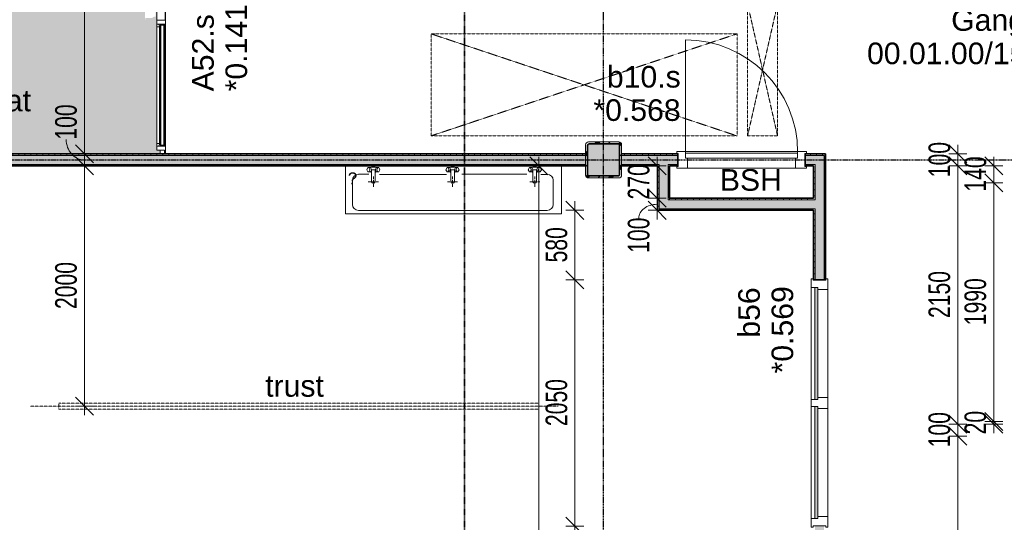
# Model space of a CAD drawing. Header units: millimetres. Extents: x -80560 to 110805, y -11020 to 52719.
# Tile 20 of 152: x 40829 to 49034, y 32181 to 36368. Entities that reach past the tile are written whole.
import ezdxf

# ---------------------------------------------------------------- set-up
doc = ezdxf.new("R2010")
doc.units = ezdxf.units.MM
for name, pattern in [('CENTER2', [20, 8, -4, 4, -4]), ('DASHDOT2', [8, 4, -2, 0, -2]), ('DASHED2-1', [3, 2, -1])]:
    doc.linetypes.add(name, pattern=pattern)
for name, color, linetype, lineweight in [('A-ANNO-DIMS', 211, 'Continuous', 9), ('A-ANNO-DIMS-100', 211, 'Continuous', 9), ('A-ANNO-IDEN', 131, 'Continuous', 9), ('A-ANNO-NOTE', 131, 'Continuous', 18), ('A-AREA-IDEN', 2, 'Continuous', 9), ('A-DETL', 90, 'Continuous', 18), ('A-DOOR', 31, 'Continuous', 18), ('A-FLOR', 192, 'Continuous', 18), ('A-FLOR-OVHD', 1, 'DASHED2-1', 18), ('A-FLOR-PATT', 8, 'Continuous', 18), ('A-GENM', 13, 'Continuous', 18), ('A-GLAZ', 151, 'Continuous', 18), ('A-GLAZ-IDEN', 152, 'Continuous', 18), ('A-GLAZ-SILL', 1, 'Continuous', 18), ('A-WALL', 113, 'Continuous', 35), ('A-WALL-PATT', 111, 'Continuous', 35), ('G-ANNO-SYMB', 111, 'Continuous', 9), ('G-ANNO-TEXT', 231, 'Continuous', 9), ('I-WALL', 2, 'Continuous', 18), ('P-SANR-FIXT', 6, 'Continuous', 18), ('S-COLS', 52, 'Continuous', 18), ('S-GRID', 1, 'Continuous', 9)]:
    doc.layers.add(name, color=color, linetype=linetype, lineweight=lineweight)
doc.styles.add('Arial', font='arial.ttf', dxfattribs={"height": 180})
doc.styles.add('Arial_2', font='arial.ttf', dxfattribs={"height": 100})
doc.styles.add('Arial_6', font='arial.ttf', dxfattribs={"width": 0.7, "height": 180})
doc.dimstyles.new('n3o_1_8', dxfattribs={"dimscale": 304.8, "dimtxt": 183.646692, "dimasz": 0.492126, "dimexe": 0.246063, "dimexo": 0.0625, "dimgap": 0.032808, "dimtad": 1, "dimdec": 0, "dimdsep": 46, "dimtxsty": 'Arial_6', "dimblk1": 'OBLIQUE', "dimblk2": 'OBLIQUE', "dimsah": 1, "dimcen": 0.09, "dimdle": 0.246063, "dimazin": 0, "dimtfac": 1, "dimtdec": 4, "dimtix": 1, "dimtmove": 0, "dimatfit": 3, "dimfxl": 0.246063, "dimfxlon": 1, "dimtvp": 1, "dimtolj": 1, "dimtzin": 0, "dimarcsym": 2})
doc.dimstyles.new('n3o_1_8_2', dxfattribs={"dimscale": 304.8, "dimtxt": 183.646692, "dimasz": 0.492126, "dimexe": 0.246063, "dimexo": 0.0625, "dimgap": 0.032808, "dimtad": 1, "dimdec": 0, "dimdsep": 46, "dimtxsty": 'Arial_6', "dimblk1": 'OBLIQUE', "dimblk2": 'OBLIQUE', "dimsah": 1, "dimcen": 0.09, "dimdle": 0.246063, "dimazin": 0, "dimtfac": 1, "dimtdec": 4, "dimtix": 1, "dimtmove": 1, "dimatfit": 3, "dimfxl": 0.246063, "dimfxlon": 1, "dimtvp": 1, "dimtolj": 1, "dimtzin": 0, "dimarcsym": 2})
doc.dimstyles.new('n3o_1_8_3', dxfattribs={"dimscale": 304.8, "dimtxt": 183.646692, "dimasz": 0.492126, "dimexe": 0.246063, "dimexo": 0.0625, "dimgap": 0.032808, "dimtad": 1, "dimdec": 0, "dimdsep": 46, "dimtxsty": 'Arial_6', "dimblk1": 'OBLIQUE', "dimblk2": 'OBLIQUE', "dimsah": 1, "dimcen": 0.09, "dimdle": 0.246063, "dimazin": 0, "dimtfac": 1, "dimtdec": 4, "dimtix": 1, "dimtmove": 0, "dimatfit": 3, "dimfxl": 0.246063, "dimfxlon": 1, "dimtvp": 1, "dimtolj": 1, "dimtzin": 0, "dimarcsym": 2})
pattern_1 = [(90, (43020.426, 35150), (-50, 2e-13), [])]
pattern_2 = [(9e-14, (47444.82, 26650), (-8e-14, 50), [])]
pattern_3 = [(270, (46794.82, 34880), (50, 2e-13), [])]
pattern_4 = [(180, (46244.82, 35015), (-6e-15, -50), [])]

# ---------------------------------------------------------------- blocks, each defined once
blk = doc.blocks.new('NLRS_28_SCO_UN_staalkolom koker betongevuld_gen_CGA - kolom E-1165355-DO_00 begane grond')
at = {"layer": 'S-COLS', "lineweight": 5}
h = blk.add_hatch(dxfattribs=at)
h.set_pattern_fill('FP_182', color=256, style=0, pattern_type=2)
h.set_pattern_definition([(45, (-20800, -35200), (-99.99975, 99.99975), []), (45, (-20715, -35200), (-99.99975, 99.99975), []), (45, (-20710, -35200), (-99.99975, 99.99975), []), (45, (-20705, -35200), (-99.99975, 99.99975), []), (45, (-20700, -35200), (-99.99975, 99.99975), []), (45, (-20695, -35200), (-99.99975, 99.99975), []), (45, (-20690, -35200), (-99.99975, 99.99975), []), (45, (-20685, -35200), (-99.99975, 99.99975), [])])
h.paths.add_polyline_path([(126, -150), (138, -146.8), (146.8, -138), (150, -126), (150, 126), (146.8, 138), (138, 146.8), (126, 150), (-126, 150), (-138, 146.8), (-146.8, 138), (-150, 126), (-150, -126), (-146.8, -138), (-138, -146.8), (-126, -150)], flags=0)
h.paths.add_polyline_path([(-118, -134), (-129.3, -129.3), (-134, -118), (-134, 118), (-129.3, 129.3), (-118, 134), (118, 134), (129.3, 129.3), (134, 118), (134, -118), (129.3, -129.3), (118, -134)], flags=0)
at = {"layer": 'S-COLS', "lineweight": 9}
blk.add_hatch(color=256, dxfattribs=at).paths.add_polyline_path([(-118, -134), (118, -134), (129.3, -129.3), (134, -118), (134, 118), (129.3, 129.3), (118, 134), (-118, 134), (-129.3, 129.3), (-134, 118), (-134, -118), (-129.3, -129.3)], flags=0)
at = {"layer": 'S-COLS'}
for p, q in [((-150, 126), (-150, -126)), ((-134, -118), (-134, 118)), ((126, 150), (-126, 150)), ((-118, 134), (118, 134)), ((134, 118), (134, -118)), ((150, -126), (150, 126)), ((-126, -150), (126, -150)), ((118, -134), (-118, -134))]:
    blk.add_line(p, q, dxfattribs=at)
at = {"layer": 'S-COLS', "lineweight": 35}
for p, q in [((-134, 118), (-134, -118)), ((118, 134), (-118, 134)), ((134, -118), (134, 118)), ((-118, -134), (118, -134))]:
    blk.add_line(p, q, dxfattribs=at)
at = {"layer": 'S-COLS'}
for centre, radius, start, end in [((-126, 126), 24, 90, 180), ((-118, 118), 16, 90, 180), ((118, 118), 16, 0, 90), ((126, 126), 24, 360, 90), ((-126, -126), 24, 180, 270), ((-118, -118), 16, 180, 270), ((118, -118), 16, 270, 0), ((126, -126), 24, 270, 360)]:
    blk.add_arc(centre, radius, start, end, dxfattribs=at)
at = {"layer": 'S-COLS', "lineweight": 35}
for centre, start, end in [((-118, 118), 90, 180), ((118, 118), 360, 90), ((-118, -118), 180, 270), ((118, -118), 270, 360)]:
    blk.add_arc(centre, 16, start, end, dxfattribs=at)
blk = doc.blocks.new('19112_SW_LeonardoCollege_R2020_rvt-1-DO_00 begane grond')
at = {"color": 50, "lineweight": 9}
blk.add_blockref('NLRS_28_SCO_UN_staalkolom koker betongevuld_gen_CGA - kolom E-1165355-DO_00 begane grond', (20800, 35200), dxfattribs=at)
blk = doc.blocks.new('32_n3o_raam_h1xb2 - 90x139_25_K_2410x2070-32170730-DO_00 begane grond')
at = {"layer": 'A-GLAZ'}
for p, q in [((-1035, 69.5), (-1035, 52.5)), ((-962, 69.5), (-1035, 69.5)), ((-1035, 52.5), (-1023, 52.5)), ((-1023, 52.5), (-1023, -52.5)), ((-962, 39.5), (-962, 69.5)), ((-962, 69.5), (-28, 69.5)), ((-945, -69.5), (-945, 15.5)), ((-45, 15.5), (-45, -69.5)), ((28, 69.5), (-28, 69.5)), ((-28, 69.5), (-28, 39.5)), ((28, 39.5), (28, 69.5)), ((28, 69.5), (962, 69.5)), ((45, -69.5), (45, 15.5)), ((945, 15.5), (945, -69.5)), ((1035, 69.5), (962, 69.5)), ((962, 69.5), (962, 39.5)), ((1023, -52.5), (1023, 52.5)), ((1023, 52.5), (1035, 52.5)), ((1035, 52.5), (1035, 69.5)), ((-1023, -52.5), (-1035, -52.5)), ((-1035, -52.5), (-1035, -69.5)), ((-1035, -69.5), (-945, -69.5)), ((-45, -69.5), (-945, -69.5)), ((-45, -69.5), (45, -69.5)), ((945, -69.5), (45, -69.5)), ((945, -69.5), (1035, -69.5)), ((1035, -52.5), (1023, -52.5)), ((1035, -69.5), (1035, -52.5))]:
    blk.add_line(p, q, dxfattribs=at)
blk = doc.blocks.new('30_n3o_raam_vast - 24mm-31742709-DO_00 begane grond')
at = {"layer": 'A-DOOR'}
blk.add_hatch(color=256, dxfattribs=at).paths.add_polyline_path([(-934, 0), (0, 0), (0, 24), (-934, 24)], flags=0)
for p, q in [((0, 24), (-934, 24)), ((-934, 24), (-934, 0)), ((-934, 0), (0, 0)), ((0, 0), (0, 24))]:
    blk.add_line(p, q, dxfattribs=at)
blk = doc.blocks.new('82_wastrog-3p - std-32686094-DO_00 begane grond')
at = {"layer": 'P-SANR-FIXT'}
for p, q in [((0, 0), (0, -400)), ((0, 0), (0, -400)), ((1800, 0), (1800, -400)), ((1800, -400), (1800, 0)), ((193.1, -70.1), (106.5, -70.1)), ((186.5, -14.1), (176.5, -31.4)), ((176.5, -31.4), (186.5, -48.7)), ((206.5, -14.1), (186.5, -14.1)), ((186.5, -48.7), (206.5, -48.7)), ((203.1, -31.4), (193.1, -14.1)), ((193.1, -48.7), (203.1, -31.4)), ((216.5, -9.1), (206.5, -14.1)), ((216.5, -31.4), (206.5, -14.1)), ((206.5, -48.7), (216.5, -31.4)), ((206.5, -48.7), (216.5, -53.7)), ((246.5, -9.1), (216.5, -9.1)), ((216.5, -31.4), (246.5, -31.4)), ((216.5, -131.4), (216.5, -31.4)), ((256.5, -14.1), (246.5, -9.1)), ((246.5, -31.4), (256.5, -14.1)), ((246.5, -31.4), (246.5, -131.4)), ((256.5, -48.7), (246.5, -31.4)), ((256.5, -48.7), (246.5, -53.7)), ((256.5, -14.1), (276.5, -14.1)), ((276.5, -48.7), (256.5, -48.7)), ((259.9, -31.4), (269.9, -14.1)), ((269.9, -48.7), (259.9, -31.4)), ((276.5, -14.1), (286.5, -31.4)), ((286.5, -31.4), (276.5, -48.7)), ((282.3, -70.2), (842.3, -70.2)), ((846.7, -14.1), (836.7, -31.4)), ((836.7, -31.4), (846.7, -48.7)), ((866.7, -14.1), (846.7, -14.1)), ((846.7, -48.7), (866.7, -48.7)), ((863.3, -31.4), (853.3, -14.1)), ((853.3, -48.7), (863.3, -31.4)), ((876.7, -9.1), (866.7, -14.1)), ((876.7, -31.4), (866.7, -14.1)), ((866.7, -48.7), (876.7, -31.4)), ((866.7, -48.7), (876.7, -53.7)), ((906.7, -9.1), (876.7, -9.1)), ((876.7, -31.4), (906.7, -31.4)), ((876.7, -131.4), (876.7, -31.4)), ((916.7, -14.1), (906.7, -9.1)), ((906.7, -31.4), (916.7, -14.1)), ((906.7, -31.4), (906.7, -131.4)), ((916.7, -48.7), (906.7, -31.4)), ((916.7, -48.7), (906.7, -53.7)), ((916.7, -14.1), (936.7, -14.1)), ((936.7, -48.7), (916.7, -48.7)), ((920.1, -31.4), (930.1, -14.1)), ((930.1, -48.7), (920.1, -31.4)), ((936.7, -14.1), (946.7, -31.4)), ((946.7, -31.4), (936.7, -48.7)), ((969.1, -70.1), (1509.1, -70.1)), ((1531.5, -14.1), (1521.5, -31.4)), ((1521.5, -31.4), (1531.5, -48.7)), ((1551.5, -14.1), (1531.5, -14.1)), ((1531.5, -48.7), (1551.5, -48.7)), ((1548.1, -31.4), (1538.1, -14.1)), ((1538.1, -48.7), (1548.1, -31.4)), ((1561.5, -9.1), (1551.5, -14.1)), ((1561.5, -31.4), (1551.5, -14.1)), ((1551.5, -48.7), (1561.5, -31.4)), ((1551.5, -48.7), (1561.5, -53.7)), ((1591.5, -9.1), (1561.5, -9.1)), ((1561.5, -31.4), (1591.5, -31.4)), ((1561.5, -131.4), (1561.5, -31.4)), ((1601.5, -14.1), (1591.5, -9.1)), ((1591.5, -31.4), (1601.5, -14.1)), ((1591.5, -31.4), (1591.5, -131.4)), ((1601.5, -48.7), (1591.5, -31.4)), ((1601.5, -48.7), (1591.5, -53.7)), ((1601.5, -14.1), (1621.5, -14.1)), ((1621.5, -48.7), (1601.5, -48.7)), ((1604.9, -31.4), (1614.9, -14.1)), ((1614.9, -48.7), (1604.9, -31.4)), ((1621.5, -14.1), (1631.5, -31.4)), ((1631.5, -31.4), (1621.5, -48.7)), ((1627.3, -70.2), (1680, -70.2)), ((56.5, -120.2), (56.5, -320.2)), ((189.5, -131.4), (209.5, -131.4)), ((219.5, -131.4), (243.5, -131.4)), ((231.5, -109.4), (231.5, -89.4)), ((231.5, -143.4), (231.5, -119.4)), ((231.5, -173.4), (231.5, -153.4)), ((253.5, -131.4), (273.5, -131.4)), ((849.7, -131.4), (869.7, -131.4)), ((879.7, -131.4), (903.7, -131.4)), ((891.7, -109.4), (891.7, -89.4)), ((891.7, -143.4), (891.7, -119.4)), ((891.7, -173.4), (891.7, -153.4)), ((913.7, -131.4), (933.7, -131.4)), ((1534.5, -131.4), (1554.5, -131.4)), ((1564.5, -131.4), (1588.5, -131.4)), ((1576.5, -109.4), (1576.5, -89.4)), ((1576.5, -143.4), (1576.5, -119.4)), ((1576.5, -173.4), (1576.5, -153.4)), ((1598.5, -131.4), (1618.5, -131.4)), ((1730, -320.1), (1730, -120.1)), ((0, -400), (1800, -400)), ((0, -400), (1800, -400)), ((106.5, -370.1), (1680, -370.1))]:
    blk.add_line(p, q, dxfattribs=at)
for centre, radius, start, end in [((106.5, -120.2), 50, 90.00304, 180), ((1680, -120.1), 50, 360, 90), ((231.5, -131.4), 15, 180.01108, 359.99265), ((891.7, -131.4), 15, 180.01108, 359.99265), ((1576.5, -131.4), 15, 180.01108, 359.99265), ((106.5, -320.2), 50, 180.04206, 270), ((1680, -320.1), 50, 270, 0)]:
    blk.add_arc(centre, radius, start, end, dxfattribs=at)
blk = doc.blocks.new('merk 3300 entree schuifpui b - merk 3300 entree schuifpui b-34281944-DO_00 begane grond')
at = {"layer": 'A-GLAZ'}
for p, q in [((-2190.5, 10), (-2168.5, 10)), ((-2190.5, 0), (-2190.5, 10)), ((-2168.5, 72), (-2134.5, 72)), ((-2168.5, 10), (-2168.5, 72)), ((-2134.5, 72), (-2134.5, 4)), ((-2134.5, 4), (-2112.5, 4)), ((-2112.5, 4), (-2112.5, 0)), ((-1141.48, 4), (-1119.48, 4)), ((-1141.48, 0), (-1141.48, 4)), ((-1119.48, 72), (-1085.48, 72)), ((-1119.48, 4), (-1119.48, 72)), ((-1085.48, 72), (-1085.48, 4)), ((-1085.48, 4), (-1063.48, 4)), ((-1063.48, 4), (-1063.48, 0)), ((936.47, 4), (958.47, 4)), ((936.47, 0), (936.47, 4)), ((958.47, 72), (992.47, 72)), ((958.47, 4), (958.47, 72)), ((992.47, 72), (992.47, 4)), ((992.47, 4), (1014.47, 4)), ((1014.47, 4), (1014.47, 0)), ((2112.5, 4), (2134.5, 4)), ((2112.5, 0), (2112.5, 4)), ((2134.5, 72), (2168.5, 72)), ((2134.5, 4), (2134.5, 72)), ((2168.5, 72), (2168.5, 10)), ((2168.5, 10), (2190.5, 10)), ((2190.5, 10), (2190.5, 0)), ((-2112.5, 0), (-2190.5, 0)), ((-1063.48, 0), (-1141.48, 0)), ((1014.47, 0), (936.47, 0)), ((2190.5, 0), (2112.5, 0))]:
    blk.add_line(p, q, dxfattribs=at)
at = {"layer": 'A-GLAZ-SILL'}
for p, q in [((-2112.5, 4), (-1141.48, 4)), ((-1141.48, 0), (-2112.5, 0)), ((-1085.48, 72), (958.47, 72)), ((-1063.48, 4), (936.47, 4)), ((936.47, 0), (-1063.48, 0)), ((1014.47, 4), (2112.5, 4)), ((2112.5, 0), (1014.47, 0))]:
    blk.add_line(p, q, dxfattribs=at)
blk = doc.blocks.new('32_n3o_raam_h2xb1 - 90x139_17_K_2410x1080 bsh kast-34127866-DO_00 begane grond')
at = {"layer": 'A-GLAZ'}
for p, q in [((-540, 69.5), (-450, 69.5)), ((-540, 54.5), (-540, 69.5)), ((-528, 54.5), (-540, 54.5)), ((-528, -54.5), (-528, 54.5)), ((-450, 69.5), (-450, -15.5)), ((450, 69.5), (-450, 69.5)), ((450, 69.5), (540, 69.5)), ((450, -15.5), (450, 69.5)), ((528, 54.5), (528, -54.5)), ((540, 54.5), (528, 54.5)), ((540, 69.5), (540, 54.5)), ((-540, -54.5), (-528, -54.5)), ((-540, -69.5), (-540, -54.5)), ((-467, -69.5), (-540, -69.5)), ((-467, -55.5), (-467, -69.5)), ((-467, -69.5), (467, -69.5)), ((467, -69.5), (467, -55.5)), ((540, -69.5), (467, -69.5)), ((528, -54.5), (540, -54.5)), ((540, -54.5), (540, -69.5))]:
    blk.add_line(p, q, dxfattribs=at)
blk = doc.blocks.new('30_n3o_deur_stal - 40mm_draai_LS-34127883-DO_00 begane grond')
at = {"layer": 'A-DOOR'}
for p, q in [((-934, -40), (-934, 0)), ((-934, 0), (0, 0)), ((0, 0), (0, -40)), ((0, -40), (-934, -40))]:
    blk.add_line(p, q, dxfattribs=at)
blk = doc.blocks.new('00_n3o_symbool_swingangle - std-31756284-DO_00 begane grond')
at = {"layer": 'A-DOOR'}
blk.add_line((-415, 10), (-415, 944), dxfattribs=at)
blk.add_arc((-415, 10), 934, 360, 90, dxfattribs=at)
blk = doc.blocks.new('30_n3o_RT72_glas met glaslat - Type 1-34281962-DO_00 begane grond')
at = {"layer": 'A-GENM'}
for points in [[(-502.51, 35), (502.51, 35), (502.51, 41), (-502.51, 41)], [(-502.51, 5), (502.51, 5), (502.51, 11), (-502.51, 11)]]:
    blk.add_hatch(color=256, dxfattribs=at).paths.add_polyline_path(points, flags=0)
for p, q in [((502.51, 41), (-502.51, 41)), ((-502.51, 41), (-502.51, 35)), ((-498.51, 41), (-502.51, 41)), ((-502.51, 41), (-502.51, 5)), ((-502.51, 35), (502.51, 35)), ((502.51, 11), (-502.51, 11)), ((-502.51, 11), (-502.51, 5)), ((-502.51, 5), (502.51, 5)), ((-502.51, 5), (-498.51, 5)), ((-498.51, 5), (-498.51, 41)), ((502.51, 41), (498.51, 41)), ((498.51, 41), (498.51, 5)), ((498.51, 5), (502.51, 5)), ((502.51, 35), (502.51, 41)), ((502.51, 5), (502.51, 41)), ((502.51, 5), (502.51, 11))]:
    blk.add_line(p, q, dxfattribs=at)
blk = doc.blocks.new('DPWP_30_n3o_RT72_glas met glaslat Frame1 - Type 1-34281965-DO_00 begane grond')
at = {"layer": 'A-GENM'}
for p, q in [((-485.51, 27), (-507.51, 27)), ((-507.51, 15), (-490.827, 5)), ((-490.827, 5), (-485.51, 5)), ((-485.51, 27), (485.51, 27)), ((-485.51, 5), (-485.51, 27)), ((-485.51, 5), (485.51, 5)), ((507.51, 27), (485.51, 27)), ((485.51, 27), (485.51, 5)), ((485.51, 5), (490.827, 5)), ((490.827, 5), (507.51, 15))]:
    blk.add_line(p, q, dxfattribs=at)
blk = doc.blocks.new('DIMBLOCK106-DO_00 begane grond')
at = {"layer": 'A-ANNO-DIMS-100'}
for p, q in [((41368, 35250), (41293, 35325)), ((41293, 35250), (41443, 35250)), ((41368, 35250), (41293, 35250)), ((41368, 35150), (41293, 35225)), ((41368, 35075), (41368, 35250)), ((41368, 35250), (41443, 35175)), ((41293, 35150), (41443, 35150)), ((41368, 35150), (41293, 35150)), ((41368, 35150), (41443, 35075))]:
    blk.add_line(p, q, dxfattribs=at)
blk.add_ellipse((41368, 35368.9), major_axis=(0, 168.9), ratio=0.895835, start_param=1.570796, end_param=3.141593, dxfattribs=at)
at = {"layer": 'A-ANNO-DIMS-100', "color": 0, "insert": (41124.3, 35368.9), "char_height": 180, "width": 345.821, "attachment_point": 1, "rotation": 90, "line_spacing_factor": 0.941778, "style": 'Arial_6'}
blk.add_mtext('100', dxfattribs=at)
blk = doc.blocks.new('_Oblique')
at = {"color": 0, "linetype": 'ByBlock', "lineweight": -2}
blk.add_line((-0.5, -0.5), (0.5, 0.5), dxfattribs=at)
blk = doc.blocks.new('DIMBLOCK107-DO_00 begane grond')
at = {"layer": 'A-ANNO-DIMS-100'}
for p, q in [((41368, 39650), (41293, 39725)), ((41293, 39650), (41443, 39650)), ((41368, 39650), (41293, 39650)), ((41368, 35250), (41368, 39650)), ((41368, 39650), (41443, 39575)), ((41368, 35250), (41293, 35325)), ((41293, 35250), (41443, 35250)), ((41368, 35250), (41293, 35250)), ((41368, 35250), (41443, 35175))]:
    blk.add_line(p, q, dxfattribs=at)
at = {"layer": 'A-ANNO-DIMS-100', "color": 0, "insert": (41124.3, 37257.9), "char_height": 180, "width": 461.094, "attachment_point": 1, "rotation": 90, "line_spacing_factor": 0.941778, "style": 'Arial_6'}
blk.add_mtext('4400', dxfattribs=at)
blk = doc.blocks.new('DIMBLOCK126-DO_00 begane grond')
at = {"layer": 'A-ANNO-DIMS-100'}
for p, q in [((45155.1, 35150), (45080.1, 35225)), ((45155.1, 35225), (45155.1, 25650)), ((45230.1, 35150), (45080.1, 35150)), ((45155.1, 35150), (45230.1, 35075)), ((45155.1, 35150), (45230.1, 35150)), ((45155.1, 25650), (45080.1, 25725)), ((45230.1, 25650), (45080.1, 25650)), ((45155.1, 25650), (45230.1, 25575)), ((45155.1, 25650), (45230.1, 25650))]:
    blk.add_line(p, q, dxfattribs=at)
at = {"layer": 'A-ANNO-DIMS-100', "color": 0, "insert": (44911.5, 30207.9), "char_height": 180, "width": 461.094, "attachment_point": 1, "rotation": 90, "line_spacing_factor": 0.941778, "style": 'Arial_6'}
blk.add_mtext('9500', dxfattribs=at)
blk = doc.blocks.new('DIMBLOCK153-DO_00 begane grond')
at = {"layer": 'A-ANNO-DIMS-100'}
for p, q in [((48646.1, 32900), (48571.1, 32975)), ((48721.1, 32900), (48571.1, 32900)), ((48646.1, 22720), (48646.1, 32900)), ((48646.1, 32900), (48721.1, 32825)), ((48646.1, 32900), (48721.1, 32900)), ((48646.1, 22720), (48571.1, 22795)), ((48721.1, 22720), (48571.1, 22720)), ((48646.1, 22720), (48721.1, 22645)), ((48646.1, 22720), (48721.1, 22720))]:
    blk.add_line(p, q, dxfattribs=at)
at = {"layer": 'A-ANNO-DIMS-100', "color": 0, "insert": (48402.4, 27569.8), "char_height": 180, "width": 576.368, "attachment_point": 1, "rotation": 90, "line_spacing_factor": 0.941778, "style": 'Arial_6'}
blk.add_mtext('10180', dxfattribs=at)
blk = doc.blocks.new('DIMBLOCK154-DO_00 begane grond')
at = {"layer": 'A-ANNO-DIMS-100'}
for p, q in [((48646.1, 33000), (48571.1, 33075)), ((48721.1, 33000), (48571.1, 33000)), ((48646.1, 32900), (48646.1, 33000)), ((48646.1, 33000), (48721.1, 32925)), ((48646.1, 33000), (48721.1, 33000)), ((48646.1, 32900), (48571.1, 32975)), ((48721.1, 32900), (48571.1, 32900)), ((48646.1, 32900), (48721.1, 32825)), ((48646.1, 32900), (48721.1, 32900))]:
    blk.add_line(p, q, dxfattribs=at)
at = {"layer": 'A-ANNO-DIMS-100', "color": 0, "insert": (48402.4, 32805.9), "char_height": 180, "width": 345.821, "attachment_point": 1, "rotation": 90, "line_spacing_factor": 0.941778, "style": 'Arial_6'}
blk.add_mtext('100', dxfattribs=at)
blk = doc.blocks.new('DIMBLOCK155-DO_00 begane grond')
at = {"layer": 'A-ANNO-DIMS-100'}
for p, q in [((48646.1, 35150), (48571.1, 35225)), ((48721.1, 35150), (48571.1, 35150)), ((48646.1, 33000), (48646.1, 35150)), ((48646.1, 35150), (48721.1, 35075)), ((48646.1, 35150), (48721.1, 35150)), ((48646.1, 33000), (48571.1, 33075)), ((48721.1, 33000), (48571.1, 33000)), ((48646.1, 33000), (48721.1, 32925)), ((48646.1, 33000), (48721.1, 33000))]:
    blk.add_line(p, q, dxfattribs=at)
at = {"layer": 'A-ANNO-DIMS-100', "color": 0, "insert": (48402.4, 33882.9), "char_height": 180, "width": 461.094, "attachment_point": 1, "rotation": 90, "line_spacing_factor": 0.941778, "style": 'Arial_6'}
blk.add_mtext('2150', dxfattribs=at)
blk = doc.blocks.new('DIMBLOCK156-DO_00 begane grond')
at = {"layer": 'A-ANNO-DIMS-100'}
for p, q in [((48646.1, 35250), (48571.1, 35325)), ((48646.1, 35150), (48646.1, 35325)), ((48721.1, 35250), (48571.1, 35250)), ((48646.1, 35150), (48571.1, 35225)), ((48646.1, 35250), (48721.1, 35175)), ((48646.1, 35250), (48721.1, 35250)), ((48721.1, 35150), (48571.1, 35150)), ((48646.1, 35150), (48721.1, 35075)), ((48646.1, 35150), (48721.1, 35150))]:
    blk.add_line(p, q, dxfattribs=at)
at = {"layer": 'A-ANNO-DIMS-100', "color": 0, "insert": (48402.4, 35055.9), "char_height": 180, "width": 345.821, "attachment_point": 1, "rotation": 90, "line_spacing_factor": 0.941778, "style": 'Arial_6'}
blk.add_mtext('100', dxfattribs=at)
blk = doc.blocks.new('DIMBLOCK342-DO_00 begane grond')
at = {"layer": 'A-ANNO-DIMS-100'}
for p, q in [((48946.1, 33020), (48871.1, 33095)), ((48946.1, 33000), (48871.1, 33075)), ((49021.1, 33020), (48871.1, 33020)), ((49021.1, 33000), (48871.1, 33000)), ((48946.1, 32925), (48946.1, 33020)), ((48946.1, 33020), (49021.1, 32945)), ((48946.1, 33020), (49021.1, 33020)), ((48946.1, 33000), (49021.1, 32925)), ((48946.1, 33000), (49021.1, 33000))]:
    blk.add_line(p, q, dxfattribs=at)
at = {"layer": 'A-ANNO-DIMS-100', "color": 0, "insert": (48702.4, 32913.9), "char_height": 180, "width": 230.547, "attachment_point": 1, "rotation": 90, "line_spacing_factor": 0.941778, "style": 'Arial_6'}
blk.add_mtext('20', dxfattribs=at)
blk = doc.blocks.new('DIMBLOCK343-DO_00 begane grond')
at = {"layer": 'A-ANNO-DIMS-100'}
for p, q in [((48946.1, 35010), (48871.1, 35085)), ((49021.1, 35010), (48871.1, 35010)), ((48946.1, 33020), (48946.1, 35010)), ((48946.1, 35010), (49021.1, 34935)), ((48946.1, 35010), (49021.1, 35010)), ((48946.1, 33020), (48871.1, 33095)), ((49021.1, 33020), (48871.1, 33020)), ((48946.1, 33020), (49021.1, 32945)), ((48946.1, 33020), (49021.1, 33020))]:
    blk.add_line(p, q, dxfattribs=at)
at = {"layer": 'A-ANNO-DIMS-100', "color": 0, "insert": (48702.4, 33822.9), "char_height": 180, "width": 461.094, "attachment_point": 1, "rotation": 90, "line_spacing_factor": 0.941778, "style": 'Arial_6'}
blk.add_mtext('1990', dxfattribs=at)
blk = doc.blocks.new('DIMBLOCK344-DO_00 begane grond')
at = {"layer": 'A-ANNO-DIMS-100'}
for p, q in [((48946.1, 35150), (48871.1, 35225)), ((48946.1, 35010), (48946.1, 35225)), ((49021.1, 35150), (48871.1, 35150)), ((48946.1, 35150), (49021.1, 35075)), ((48946.1, 35150), (49021.1, 35150)), ((48946.1, 35010), (48871.1, 35085)), ((49021.1, 35010), (48871.1, 35010)), ((48946.1, 35010), (49021.1, 34935)), ((48946.1, 35010), (49021.1, 35010))]:
    blk.add_line(p, q, dxfattribs=at)
at = {"layer": 'A-ANNO-DIMS-100', "color": 0, "insert": (48702.4, 34935.9), "char_height": 180, "width": 345.821, "attachment_point": 1, "rotation": 90, "line_spacing_factor": 0.941778, "style": 'Arial_6'}
blk.add_mtext('140', dxfattribs=at)
blk = doc.blocks.new('DIMBLOCK345-DO_00 begane grond')
at = {"layer": 'A-ANNO-DIMS-100'}
for p, q in [((45455.1, 34780), (45380.1, 34855)), ((45455.1, 34855), (45455.1, 34200)), ((45530.1, 34780), (45380.1, 34780)), ((45455.1, 34780), (45530.1, 34705)), ((45455.1, 34780), (45530.1, 34780)), ((45455.1, 34200), (45380.1, 34275)), ((45530.1, 34200), (45380.1, 34200)), ((45455.1, 34200), (45530.1, 34125)), ((45455.1, 34200), (45530.1, 34200))]:
    blk.add_line(p, q, dxfattribs=at)
at = {"layer": 'A-ANNO-DIMS-100', "color": 0, "insert": (45211.5, 34345.9), "char_height": 180, "width": 345.821, "attachment_point": 1, "rotation": 90, "line_spacing_factor": 0.941778, "style": 'Arial_6'}
blk.add_mtext('580', dxfattribs=at)
blk = doc.blocks.new('DIMBLOCK346-DO_00 begane grond')
at = {"layer": 'A-ANNO-DIMS-100'}
for p, q in [((45455.1, 34200), (45380.1, 34275)), ((45530.1, 34200), (45380.1, 34200)), ((45455.1, 34200), (45455.1, 32150)), ((45455.1, 34200), (45530.1, 34125)), ((45455.1, 34200), (45530.1, 34200)), ((45455.1, 32150), (45380.1, 32225)), ((45530.1, 32150), (45380.1, 32150)), ((45455.1, 32150), (45530.1, 32075)), ((45455.1, 32150), (45530.1, 32150))]:
    blk.add_line(p, q, dxfattribs=at)
at = {"layer": 'A-ANNO-DIMS-100', "color": 0, "insert": (45211.5, 32982.9), "char_height": 180, "width": 461.094, "attachment_point": 1, "rotation": 90, "line_spacing_factor": 0.941778, "style": 'Arial_6'}
blk.add_mtext('2050', dxfattribs=at)
blk = doc.blocks.new('DIMBLOCK347-DO_00 begane grond')
at = {"layer": 'A-ANNO-DIMS-100'}
for p, q in [((45455.1, 32150), (45380.1, 32225)), ((45530.1, 32150), (45380.1, 32150)), ((45455.1, 32150), (45455.1, 29530)), ((45455.1, 32150), (45530.1, 32075)), ((45455.1, 32150), (45530.1, 32150)), ((45455.1, 29530), (45380.1, 29605)), ((45530.1, 29530), (45380.1, 29530)), ((45455.1, 29530), (45530.1, 29455)), ((45455.1, 29530), (45530.1, 29530))]:
    blk.add_line(p, q, dxfattribs=at)
at = {"layer": 'A-ANNO-DIMS-100', "color": 0, "insert": (45211.5, 30647.9), "char_height": 180, "width": 461.094, "attachment_point": 1, "rotation": 90, "line_spacing_factor": 0.941778, "style": 'Arial_6'}
blk.add_mtext('2620', dxfattribs=at)
blk = doc.blocks.new('DIMBLOCK352-DO_00 begane grond')
at = {"layer": 'A-ANNO-DIMS-100'}
for p, q in [((46140.1, 34880), (46065.1, 34955)), ((46215.1, 34880), (46065.1, 34880)), ((46140.1, 34705), (46140.1, 34880)), ((46140.1, 34880), (46215.1, 34805)), ((46140.1, 34880), (46215.1, 34880)), ((46140.1, 34780), (46065.1, 34855)), ((46215.1, 34780), (46065.1, 34780)), ((46140.1, 34780), (46215.1, 34705)), ((46140.1, 34780), (46215.1, 34780))]:
    blk.add_line(p, q, dxfattribs=at)
blk.add_ellipse((46140.1, 34714.2), major_axis=(151.3, 0), ratio=0.765477, start_param=1.570796, end_param=3.141593, dxfattribs=at)
at = {"layer": 'A-ANNO-DIMS-100', "color": 0, "insert": (45896.4, 34426), "char_height": 180, "width": 345.821, "attachment_point": 1, "rotation": 90, "line_spacing_factor": 0.941778, "style": 'Arial_6'}
blk.add_mtext('100', dxfattribs=at)
blk = doc.blocks.new('DIMBLOCK353-DO_00 begane grond')
at = {"layer": 'A-ANNO-DIMS-100'}
for p, q in [((46140.1, 35150), (46065.1, 35225)), ((46140.1, 34880), (46140.1, 35225)), ((46065.1, 35150), (46215.1, 35150)), ((46140.1, 35150), (46065.1, 35150)), ((46140.1, 35150), (46215.1, 35075)), ((46140.1, 34880), (46065.1, 34955)), ((46215.1, 34880), (46065.1, 34880)), ((46140.1, 34880), (46215.1, 34805)), ((46140.1, 34880), (46215.1, 34880))]:
    blk.add_line(p, q, dxfattribs=at)
at = {"layer": 'A-ANNO-DIMS-100', "color": 0, "insert": (45896.4, 34870.9), "char_height": 180, "width": 345.821, "attachment_point": 1, "rotation": 90, "line_spacing_factor": 0.941778, "style": 'Arial_6'}
blk.add_mtext('270', dxfattribs=at)
blk = doc.blocks.new('DIMBLOCK659-DO_00 begane grond')
at = {"layer": 'A-ANNO-DIMS-100'}
for p, q in [((41368, 35150), (41293, 35225)), ((41368, 33075), (41368, 35225)), ((41293, 35150), (41443, 35150)), ((41368, 35150), (41293, 35150)), ((41368, 35150), (41443, 35075)), ((41368, 33150), (41293, 33225)), ((41293, 33150), (41443, 33150)), ((41368, 33150), (41293, 33150)), ((41368, 33150), (41443, 33075))]:
    blk.add_line(p, q, dxfattribs=at)
at = {"layer": 'A-ANNO-DIMS-100', "color": 0, "insert": (41124.3, 33957.9), "char_height": 180, "width": 461.094, "attachment_point": 1, "rotation": 90, "line_spacing_factor": 0.941778, "style": 'Arial_6'}
blk.add_mtext('2000', dxfattribs=at)

msp = doc.modelspace()

# ---------------------------------------------------------------- hatches: boundary and pattern name
at = {"layer": 'A-FLOR-PATT'}
h = msp.add_hatch(dxfattribs=at)
h.set_pattern_fill('FP_23', color=256, style=0, pattern_type=2)
h.set_pattern_definition([(37.5, (24894.82, 0), (-3.20062, 97.88272), [3.353, -73.863, 3.353, -83.007, -82.55]), (37.5, (24894.82, 0), (-3.20062, 97.88272), [-163.576, 3.353, -79.197]), (7.5, (24894.82, 0), (89.9042, 143.36536), [3.353, -38.303, 3.353, -66.243, -26.67]), (7.5, (24894.82, 0), (89.9042, 143.36536), [-111.252, 3.353, -23.317]), (327.5, (24832.335, 0), (158.19843, 0.287), [3.353, -22.047, 3.353, -88.087, -119.38]), (327.5, (24832.335, 0), (158.19843, 0.287), [-116.84, 3.353, -116.027]), (317.5, (24832.33, 0), (152.71117, 44.58543), [3.353, -9.347, 3.353, -56.591, -68.58]), (317.5, (24832.33, 0), (152.71117, 44.58543), [-72.644, 3.353, -65.227])])
h.paths.add_polyline_path([(41882.6, 35250), (41999.8, 35250), (41999.8, 35281), (41972.8, 35281), (41972.8, 39618), (41999.8, 39618), (41999.8, 39650), (41142.8, 39650), (41142.8, 39645.5), (41154.8, 39645.5), (41154.8, 39630.5), (39354.8, 39630.5), (39354.8, 39645.5), (39366.8, 39645.5), (39366.8, 39650), (38240.8, 39650), (38241.1, 39645), (38250.8, 39645), (38250.8, 36364), (38455.3, 36364), (38455.3, 36025), (38462.8, 36025), (38462.8, 35725), (38455.3, 35725), (38455.3, 35350), (38794.8, 35350), (38794.8, 35250), (39533.2, 35250)], flags=0)
h.paths.add_polyline_path([(41876.8, 36369), (41872.8, 36369), (41872.8, 37326.6), (41876.8, 37326.6), (41876.8, 37314.6), (41936.8, 37314.6), (41936.8, 37304.6), (41944.8, 37304.6), (41960.8, 37302.1), (41960.8, 36393.5), (41940.8, 36391), (41936.8, 36391), (41936.8, 36381), (41876.8, 36381)], flags=0)
h.paths.add_polyline_path([(38350.8, 36396), (38346.8, 36396), (38346.8, 36408), (38286.8, 36408), (38286.8, 36418), (38278.8, 36418), (38262.8, 36420.5), (38262.8, 37329.1), (38282.8, 37331.6), (38286.8, 37331.6), (38286.8, 37341.6), (38346.8, 37341.6), (38346.8, 37353.6), (38350.8, 37353.6), (38350.8, 36408)], flags=0)
h.paths.add_polyline_path([(41876.8, 37336.6), (41872.8, 37336.6), (41872.8, 38403), (41876.8, 38403), (41876.8, 38391), (41936.8, 38391), (41936.8, 38381), (41944.8, 38381), (41960.8, 38378.5), (41960.8, 37361.1), (41940.8, 37358.6), (41936.8, 37358.6), (41936.8, 37348.6), (41876.8, 37348.6)], flags=0)
h.paths.add_polyline_path([(38350.8, 37363.6), (38346.8, 37363.6), (38346.8, 37375.6), (38286.8, 37375.6), (38286.8, 37385.6), (38278.8, 37385.6), (38262.8, 37388.1), (38262.8, 38405.5), (38282.8, 38408), (38286.8, 38408), (38286.8, 38418), (38346.8, 38418), (38346.8, 38430), (38350.8, 38430), (38350.8, 37375)], flags=0)
at = {"layer": 'A-WALL-PATT', "lineweight": 18}
h = msp.add_hatch(dxfattribs=at)
h.set_pattern_fill('FP_28', color=256, angle=90, style=0, pattern_type=2)
h.set_pattern_definition(pattern_1)
h.paths.add_polyline_path([(47532.3, 35237.5), (47544.8, 35237.5), (47544.8, 35250), (47374.8, 35250), (47374.8, 35237.5)], flags=0)
h.paths.add_polyline_path([(46314.8, 35237.5), (46314.8, 35250), (45844.8, 35249.2), (45844.8, 35237.5), (45994, 35237.5)], flags=0)
h.paths.add_polyline_path([(44231.9, 35237.5), (45544.8, 35237.5), (45544.8, 35250), (38794.8, 35250), (38794.8, 35237.5), (41882.6, 35237.5)], flags=0)
at = {"layer": 'A-WALL-PATT', "lineweight": 5}
h = msp.add_hatch(color=256, dxfattribs=at)
h.paths.add_polyline_path([(47532.3, 35162.5), (47532.3, 35237.5), (47374.8, 35237.5), (47374.8, 35162.5), (47457.3, 35162.5)], flags=0)
h.paths.add_polyline_path([(45406.6, 35162.5), (45544.8, 35162.5), (45544.8, 35237.5), (38794.8, 35237.5), (38794.8, 35162.5), (44231.9, 35162.5)], flags=0)
h.paths.add_polyline_path([(46314.8, 35162.5), (46314.8, 35237.5), (45844.8, 35237.5), (45844.8, 35162.5), (46232.3, 35162.5)], flags=0)
at = {"layer": 'A-WALL-PATT', "lineweight": 18}
h = msp.add_hatch(dxfattribs=at)
h.set_pattern_fill('FP_110', color=256, angle=90, style=0, pattern_type=2)
h.set_pattern_definition(pattern_2)
h.paths.add_polyline_path([(47544.8, 18150), (47544.8, 18170), (47532.3, 18170), (47532.3, 18150)], flags=0)
h.paths.add_polyline_path([(47532.3, 21150), (47544.8, 21150), (47544.8, 26550), (47532.3, 26550), (47532.3, 22919.6)], flags=0)
h.paths.add_polyline_path([(47544.8, 29530), (47544.8, 32150), (47532.3, 32150), (47532.3, 29530)], flags=0)
h.paths.add_polyline_path([(47532.3, 34200), (47544.8, 34200), (47544.8, 35237.5), (47532.3, 35237.5), (47532.3, 34917.1)], flags=0)
h = msp.add_hatch(dxfattribs=at)
h.set_pattern_fill('FP_28', color=256, angle=90, style=0, pattern_type=2)
h.set_pattern_definition(pattern_1)
h.paths.add_polyline_path([(47457.3, 35150), (47457.3, 35162.5), (47374.8, 35162.5), (47374.8, 35150), (47444.8, 35150)], flags=0)
h.paths.add_polyline_path([(45406.6, 35150), (45544.8, 35151), (45544.8, 35162.5), (38794.8, 35162), (38794.8, 35150), (44231.9, 35150)], flags=0)
h.paths.add_polyline_path([(46157.3, 35150), (46157.3, 35162.5), (45844.8, 35162.5), (45844.8, 35150), (46144.8, 35150)], flags=0)
h.paths.add_polyline_path([(46232.3, 35150), (46314.8, 35150), (46314.8, 35162.5), (46232.3, 35162.5)], flags=0)
h = msp.add_hatch(dxfattribs=at)
h.set_pattern_fill('FP_125', color=256, angle=90, style=0, pattern_type=2)
h.set_pattern_definition(pattern_4)
h.paths.add_polyline_path([(46144.8, 34792.5), (46157.3, 34792.5), (46157.3, 35150), (46144.8, 35150), (46144.8, 34880)], flags=0)
at = {"layer": 'A-WALL-PATT', "lineweight": 5}
for points in [[(46157.3, 34867.5), (46232.3, 34867.5), (46232.3, 35162.5), (46157.3, 35162.5), (46157.3, 34880)], [(47444.8, 34792.5), (47457.3, 34792.5), (47457.3, 34867.5), (46157.3, 34867.5), (46157.3, 34792.5), (46581.3, 34792.5)]]:
    msp.add_hatch(color=256, dxfattribs=at).paths.add_polyline_path(points, flags=0)
at = {"layer": 'A-WALL-PATT', "lineweight": 18}
h = msp.add_hatch(dxfattribs=at)
h.set_pattern_fill('FP_125', color=256, angle=90, style=0, pattern_type=2)
h.set_pattern_definition(pattern_4)
h.paths.add_polyline_path([(46244.8, 34880), (46244.8, 35150), (46232.3, 35150), (46232.3, 34880)], flags=0)
h = msp.add_hatch(dxfattribs=at)
h.set_pattern_fill('FP_110', color=256, angle=90, style=0, pattern_type=2)
h.set_pattern_definition(pattern_2)
h.paths.add_polyline_path([(47457.3, 18150), (47457.3, 18170), (47444.8, 18170), (47444.8, 18150)], flags=0)
h.paths.add_polyline_path([(47457.3, 21150), (47457.3, 21212.5), (47444.8, 21212.5), (47444.8, 21150)], flags=0)
h.paths.add_polyline_path([(47444.8, 21287.5), (47457.3, 21287.5), (47457.3, 25562.5), (47444.8, 25562.5), (47444.8, 21300)], flags=0)
h.paths.add_polyline_path([(47457.3, 25637.5), (47457.3, 26550), (47444.8, 26550), (47444.8, 25637.5)], flags=0)
h.paths.add_polyline_path([(47457.3, 29530), (47457.3, 32150), (47444.8, 32150), (47444.8, 29530)], flags=0)
h.paths.add_polyline_path([(47444.8, 34200), (47457.3, 34200), (47457.3, 34792.5), (47444.8, 34792.5), (47444.8, 34780)], flags=0)
h.paths.add_polyline_path([(47444.8, 34867.5), (47457.3, 34867.5), (47457.3, 35150), (47444.8, 35150), (47444.8, 34880)], flags=0)
at = {"layer": 'A-WALL-PATT', "lineweight": 5}
h = msp.add_hatch(color=256, dxfattribs=at)
h.paths.add_polyline_path([(47532.3, 18137.5), (47532.3, 18170), (47457.3, 18170), (47457.3, 18137.5)], flags=0)
h.paths.add_polyline_path([(47532.3, 21150), (47532.3, 26550), (47457.3, 26550), (47457.3, 21150)], flags=0)
h.paths.add_polyline_path([(47532.3, 29530), (47532.3, 32150), (47457.3, 32150), (47457.3, 29530)], flags=0)
h.paths.add_polyline_path([(47532.3, 34200), (47532.3, 35162.5), (47457.3, 35162.5), (47457.3, 34200)], flags=0)
at = {"layer": 'A-WALL-PATT', "lineweight": 18}
h = msp.add_hatch(dxfattribs=at)
h.set_pattern_fill('FP_124', color=256, angle=-270, style=0, pattern_type=2)
h.set_pattern_definition(pattern_3)
h.paths.add_polyline_path([(47444.8, 34867.5), (47444.8, 34880), (46232.3, 34880), (46232.3, 34867.5), (46581.3, 34867.5)], flags=0)
h = msp.add_hatch(dxfattribs=at)
h.set_pattern_fill('FP_124', color=256, angle=-270, style=0, pattern_type=2)
h.set_pattern_definition(pattern_3)
h.paths.add_polyline_path([(47444.8, 34780), (47444.8, 34792.5), (46144.8, 34792.5), (46144.8, 34780), (46581.3, 34780)], flags=0)

# ---------------------------------------------------------------- linework, layer by layer
at = {"layer": 'A-DETL', "linetype": 'DASHED2-1'}
for p, q in [((47144.8, 35400), (46894.8, 36500)), ((47144.8, 36500), (46894.8, 35400)), ((46894.8, 35400), (46894.8, 36500)), ((47144.8, 36500), (47144.8, 35400)), ((47144.8, 35400), (46894.8, 35400))]:
    msp.add_line(p, q, dxfattribs=at)
at = {"layer": 'A-FLOR'}
msp.add_line((41999.8, 35250), (41999.8, 35281), dxfattribs=at)
at = {"layer": 'A-FLOR-OVHD'}
for p, q in [((44257.3, 35400), (44257.3, 36250)), ((44257.3, 36250), (46807.3, 36250)), ((46807.3, 36250), (44257.3, 35400)), ((44257.3, 36250), (46807.3, 35400)), ((46807.3, 36250), (46807.3, 35400)), ((46807.3, 35400), (44257.3, 35400)), ((40915.3, 33150), (45315.3, 33150)), ((41155.3, 33175), (45155.3, 33175)), ((41155.3, 33175), (41155.3, 33125)), ((45155.3, 33175), (45155.3, 33125)), ((41155.3, 33125), (45155.3, 33125))]:
    msp.add_line(p, q, dxfattribs=at)
at = {"layer": 'A-WALL', "lineweight": 18}
for p, q in [((38794.8, 35237.5), (45544.8, 35237.5)), ((45844.8, 35237.5), (46314.8, 35237.5)), ((47374.8, 35237.5), (47532.3, 35237.5)), ((47532.3, 35237.5), (47532.3, 34200)), ((38794.8, 35162.5), (45544.8, 35162.5)), ((45844.8, 35162.5), (46157.3, 35162.5)), ((46157.3, 34792.5), (46157.3, 35162.5)), ((46232.3, 35162.5), (46314.8, 35162.5)), ((46232.3, 34867.5), (46232.3, 35162.5)), ((47374.8, 35162.5), (47457.3, 35162.5)), ((47457.3, 35162.5), (47457.3, 34867.5)), ((47457.3, 34792.5), (46157.3, 34792.5)), ((47457.3, 34867.5), (46232.3, 34867.5)), ((47457.3, 34792.5), (47457.3, 34200))]:
    msp.add_line(p, q, dxfattribs=at)
at = {"layer": 'G-ANNO-SYMB', "linetype": 'DASHDOT2', "lineweight": 35}
msp.add_line((44537, 38972), (44537, 9065.8), dxfattribs=at)
at = {"layer": 'I-WALL', "lineweight": 35}
for p, q in [((45544.8, 35250), (38794.8, 35250)), ((46314.8, 35250), (45844.8, 35250)), ((46314.8, 35150), (46314.8, 35250)), ((47544.8, 35250), (47374.8, 35250)), ((47374.8, 35250), (47374.8, 35150)), ((47544.8, 34200), (47544.8, 35250)), ((38794.8, 35150), (45544.8, 35150)), ((45844.8, 35150), (46144.8, 35150)), ((46144.8, 35150), (46144.8, 34780)), ((46244.8, 35150), (46314.8, 35150)), ((46244.8, 34880), (46244.8, 35150)), ((47374.8, 35150), (47444.8, 35150)), ((47444.8, 35150), (47444.8, 34880)), ((47444.8, 34880), (46244.8, 34880)), ((46144.8, 34780), (47444.8, 34780)), ((47444.8, 34780), (47444.8, 34200)), ((47444.8, 34200), (47544.8, 34200))]:
    msp.add_line(p, q, dxfattribs=at)
at = {"layer": 'S-GRID', "linetype": 'CENTER2', "lineweight": 25}
for p, q in [((45694.8, 4383.3), (45694.8, 52119.1)), ((29945.3, 35200), (110204.9, 35200))]:
    msp.add_line(p, q, dxfattribs=at)

# ---------------------------------------------------------------- block references
at = {"color": 250, "lineweight": 5}
msp.add_blockref('19112_SW_LeonardoCollege_R2020_rvt-1-DO_00 begane grond', (24894.8, 0), dxfattribs=at)
at = {"layer": 'A-DOOR'}
msp.add_blockref('00_n3o_symbool_swingangle - std-31756284-DO_00 begane grond', (46792.8, 35255.5), dxfattribs=at)
for name, p, rotation in [('30_n3o_deur_stal - 40mm_draai_LS-34127883-DO_00 begane grond', (46377.8, 35215.5), 180), ('30_n3o_raam_vast - 24mm-31742709-DO_00 begane grond', (47479.3, 34137), 89.99999999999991), ('30_n3o_raam_vast - 24mm-31742709-DO_00 begane grond', (47479.3, 33147), 89.99999999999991)]:
    msp.add_blockref(name, p, dxfattribs=dict(at, rotation=rotation))
at = {"layer": 'A-GENM', "rotation": 89.99999999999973}
for name, p in [('DPWP_30_n3o_RT72_glas met glaslat Frame1 - Type 1-34281965-DO_00 begane grond', (41999.8, 35822.5)), ('30_n3o_RT72_glas met glaslat - Type 1-34281962-DO_00 begane grond', (42040.8, 35822.5))]:
    msp.add_blockref(name, p, dxfattribs=at)
at = {"layer": 'A-GLAZ'}
for name, p, rotation in [('merk 3300 entree schuifpui b - merk 3300 entree schuifpui b-34281944-DO_00 begane grond', (42044.8, 37449.5), 89.99999999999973), ('32_n3o_raam_h2xb1 - 90x139_17_K_2410x1080 bsh kast-34127866-DO_00 begane grond', (46844.8, 35200), 180), ('32_n3o_raam_h1xb2 - 90x139_25_K_2410x2070-32170730-DO_00 begane grond', (47494.8, 33175), 89.99999999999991)]:
    msp.add_blockref(name, p, dxfattribs=dict(at, rotation=rotation))
at = {"layer": 'P-SANR-FIXT'}
msp.add_blockref('82_wastrog-3p - std-32686094-DO_00 begane grond', (43544.8, 35150), dxfattribs=at)

# ---------------------------------------------------------------- texts
at = {"layer": 'A-ANNO-IDEN', "insert": (39217.9, 35784.7), "char_height": 180, "width": 2020.252, "attachment_point": 1, "style": 'Arial'}
msp.add_mtext('schoonloopmat', dxfattribs=at)
at = {"layer": 'A-ANNO-NOTE', "lineweight": 9, "insert": (43563.6, 35095.8), "char_height": 100, "width": 96.202, "attachment_point": 1, "style": 'Arial_2'}
msp.add_mtext('?', dxfattribs=at)
at = {"layer": 'A-AREA-IDEN', "char_height": 180, "attachment_point": 1, "style": 'Arial'}
for s, insert, width in [('Gang', (48591.6, 36455.2), 729.536), ('00.01.00/154.3 m²', (47890.4, 36177.4), 2429.113)]:
    msp.add_mtext(s, dxfattribs=dict(at, insert=insert, width=width))
at = {"layer": 'A-GLAZ-IDEN', "lineweight": 9, "char_height": 180, "attachment_point": 1, "rotation": 90, "style": 'Arial'}
for s, insert, width in [('*0.141', (42543.9, 35770.7), 865.822), ('A52.s', (42266.1, 35770.7), 761.603), ('*0.569', (47094.9, 33421.2), 865.822), ('b56', (46817.1, 33718.9), 505.063)]:
    msp.add_mtext(s, dxfattribs=dict(at, insert=insert, width=width))
at = {"layer": 'A-GLAZ-IDEN', "lineweight": 9, "char_height": 180, "attachment_point": 1, "style": 'Arial'}
for s, insert, width in [('b10.s', (45722.3, 35982.7), 729.536), ('*0.568', (45609.9, 35704.9), 865.822)]:
    msp.add_mtext(s, dxfattribs=dict(at, insert=insert, width=width))
at = {"layer": 'G-ANNO-TEXT', "color": 7, "char_height": 180, "attachment_point": 1, "style": 'Arial'}
for s, insert, width in [('BSH', (46663.8, 35123), 617.299), ('trust', (42875, 33407.5), 569.198)]:
    msp.add_mtext(s, dxfattribs=dict(at, insert=insert, width=width))

# ---------------------------------------------------------------- dimensions: what is measured, and where the dimension line sits
at = {"layer": 'A-ANNO-DIMS'}
for base, p1, p2, dimstyle, override, picture, middle in [((41368, 39650), (41293, 35250), (41293, 39650), 'n3o_1_8', {"dimpost": '<>', "dimfxl": 4400}, 'DIMBLOCK107-DO_00 begane grond', (41266.1, 37450)), ((48646.1, 35250), (48721.1, 35150), (48721.1, 35250), 'n3o_1_8', {"dimpost": '<>', "dimfxl": 100}, 'DIMBLOCK156-DO_00 begane grond', (48544.2, 35200)), ((48946.1, 35150), (49021.1, 35010), (49021.1, 35150), 'n3o_1_8', {"dimpost": '<>', "dimfxl": 140}, 'DIMBLOCK344-DO_00 begane grond', (48844.2, 35080)), ((41368, 35150), (41293, 33150), (41293, 35150), 'n3o_1_8_3', {"dimpost": '<>', "dimfxl": 2000}, 'DIMBLOCK659-DO_00 begane grond', (41266.1, 34150)), ((45155.1, 25650), (45230.1, 35150), (45230.1, 25650), 'n3o_1_8', {"dimpost": '<>', "dimfxl": 9500}, 'DIMBLOCK126-DO_00 begane grond', (45053.2, 30400)), ((46140.1, 35150), (46215.1, 34880), (46065.1, 35150), 'n3o_1_8', {"dimpost": '<>', "dimfxl": 308.868904}, 'DIMBLOCK353-DO_00 begane grond', (46038.2, 35015)), ((48646.1, 35150), (48721.1, 33000), (48721.1, 35150), 'n3o_1_8', {"dimpost": '<>', "dimfxl": 2150}, 'DIMBLOCK155-DO_00 begane grond', (48544.2, 34075)), ((48946.1, 35010), (49021.1, 33020), (49021.1, 35010), 'n3o_1_8', {"dimpost": '<>', "dimfxl": 1990}, 'DIMBLOCK343-DO_00 begane grond', (48844.2, 34015)), ((45455.1, 34200), (45530.1, 34780), (45530.1, 34200), 'n3o_1_8', {"dimpost": '<>', "dimfxl": 580}, 'DIMBLOCK345-DO_00 begane grond', (45353.2, 34490)), ((45455.1, 32150), (45530.1, 34200), (45530.1, 32150), 'n3o_1_8', {"dimpost": '<>', "dimfxl": 2050}, 'DIMBLOCK346-DO_00 begane grond', (45353.2, 33175)), ((48646.1, 33000), (48721.1, 32900), (48721.1, 33000), 'n3o_1_8', {"dimpost": '<>', "dimfxl": 100}, 'DIMBLOCK154-DO_00 begane grond', (48544.2, 32950)), ((48946.1, 33020), (49021.1, 33000), (49021.1, 33020), 'n3o_1_8', {"dimpost": '<>', "dimfxl": 20}, 'DIMBLOCK342-DO_00 begane grond', (48844.2, 33010)), ((48646.1, 32900), (48721.1, 22720), (48721.1, 32900), 'n3o_1_8', {"dimpost": '<>', "dimfxl": 10180}, 'DIMBLOCK153-DO_00 begane grond', (48544.2, 27810)), ((45455.1, 29530), (45530.1, 32150), (45530.1, 29530), 'n3o_1_8', {"dimpost": '<>', "dimfxl": 2620}, 'DIMBLOCK347-DO_00 begane grond', (45353.2, 30840))]:
    dim = msp.add_linear_dim(base=base, p1=p1, p2=p2, angle=90, dimstyle=dimstyle, override=override, dxfattribs=at)
    dim.commit()
    dim.dimension.update_dxf_attribs({"geometry": picture, "text_midpoint": middle})
for base, p1, p2, picture, middle in [((41368, 35250), (41293, 35150), (41293, 35250), 'DIMBLOCK106-DO_00 begane grond', (41244.3, 35541.8)), ((46140.1, 34880), (46215.1, 34780), (46215.1, 34880), 'DIMBLOCK352-DO_00 begane grond', (46016.4, 34598.9))]:
    dim = msp.add_linear_dim(base=base, p1=p1, p2=p2, angle=90, dimstyle='n3o_1_8_2', override={"dimpost": '<>', "dimfxl": 100}, dxfattribs=at)
    dim.commit()
    dim.dimension.update_dxf_attribs({"geometry": picture, "text_midpoint": middle, "dimtype": 160, "text_rotation": 90})

doc.saveas('drawing.dxf')
